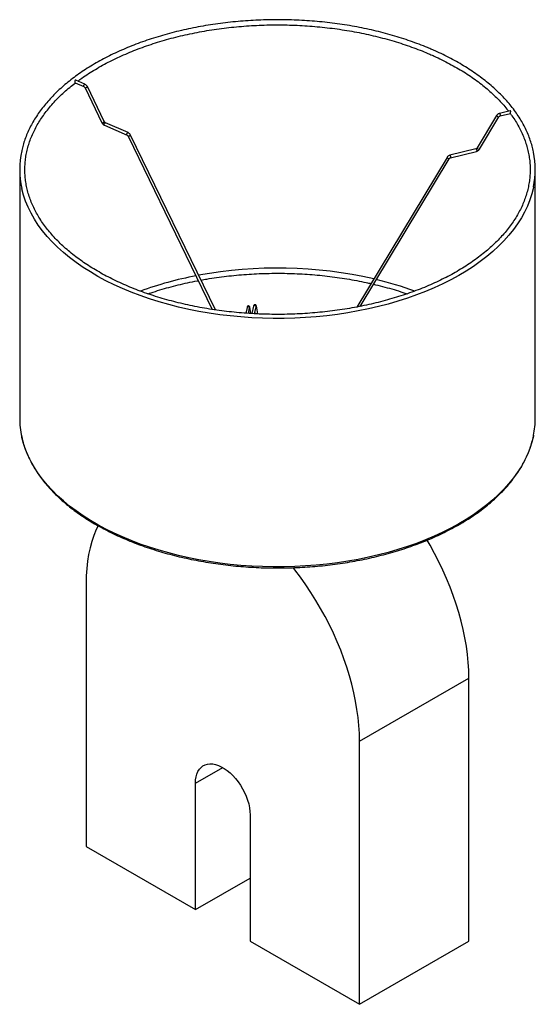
# Paper-space layout '_Isométrica' of a CAD drawing. Header units: millimetres. Extents: x -94 to 306, y -147 to 617.
import ezdxf

# ---------------------------------------------------------------- set-up
doc = ezdxf.new("R2010")
doc.units = ezdxf.units.MM

psp = doc.layouts.new('_Isométrica')

# ---------------------------------------------------------------- linework, layer by layer
at = {"color": 7, "linetype": 'Continuous', "lineweight": 25}
for p, q in [((-51.01, 567.92), (-44.1, 564.92)), ((-43.3, 566.75), (-50.42, 569.84)), ((-43.24, 564.04), (-30.11, 536.89)), ((-28.31, 537.76), (-41.44, 564.91)), ((276.08, 542.53), (260.96, 517.36)), ((286.48, 546.16), (278.26, 544.14)), ((278.74, 542.19), (286.71, 544.15)), ((-28.25, 535.05), (-10.63, 527.4)), ((-9.84, 529.24), (-27.46, 536.89)), ((262.68, 516.33), (277.8, 541.5)), ((57.86, 391.71), (-7.98, 527.4)), ((-9.78, 526.53), (55.46, 392.08)), ((260.02, 516.67), (239.73, 511.69)), ((240.21, 509.74), (260.5, 514.73)), ((237.56, 510.08), (167.52, 393.94)), ((170.17, 394.46), (239.27, 509.05)), ((-93.93, 500.55), (-93.93, 307.84)), ((306.07, 307.84), (306.07, 500.55)), ((82.42, 393.62), (81.47, 389.15)), ((83.49, 389.02), (84.37, 393.21)), ((85.4, 388.89), (84.59, 393.79)), ((87.48, 394.63), (86.26, 388.84)), ((88.28, 388.71), (89.44, 394.22)), ((88.48, 389.67), (88.64, 388.7)), ((90.68, 388.61), (89.65, 394.8)), ((-42.43, 179.64), (-42.43, -24.49)), ((169.71, 57.18), (254.56, 106.17)), ((254.56, -97.97), (254.56, 106.17)), ((169.71, -146.95), (169.71, 57.18)), ((42.43, -73.48), (42.43, 24.51)), ((84.85, 0.02), (84.85, -97.97)), ((-42.43, -24.49), (42.43, -73.48)), ((42.43, -73.48), (84.85, -48.98)), ((84.85, -97.97), (169.71, -146.95)), ((169.71, -146.95), (254.56, -97.97))]:
    psp.add_line(p, q, dxfattribs=at)
at = {"color": 8, "linetype": 'Continuous', "lineweight": 25}
for p, q in [((84.59, 393.55), (84.59, 393.79)), ((89.66, 394.56), (89.65, 394.8)), ((42.43, 24.51), (63.64, 36.76))]:
    psp.add_line(p, q, dxfattribs=at)
at = {"color": 8, "linetype": 'Continuous', "lineweight": 25, "flags": 128}
for points in [[(-44.3, 565.37), (-44.25, 565.72), (-44.12, 566.08), (-43.93, 566.41), (-43.7, 566.65), (-43.47, 566.76), (-43.3, 566.75)], [(-44.1, 564.92), (-44.12, 564.93), (-44.25, 565.09), (-44.3, 565.37)], [(-43.24, 564.04), (-43.16, 564), (-42.94, 564.02)], [(-42.94, 564.02), (-42.64, 564.1), (-42.29, 564.25), (-41.95, 564.43), (-41.66, 564.62), (-41.49, 564.78), (-41.44, 564.9), (-41.44, 564.91)], [(276.08, 542.53), (276.07, 542.44), (276.16, 542.26), (276.37, 542.03), (276.66, 541.81), (277, 541.62), (277.33, 541.48), (277.6, 541.43), (277.77, 541.47), (277.8, 541.5)], [(278.26, 544.14), (278.35, 544.12), (278.5, 543.98), (278.65, 543.72), (278.78, 543.37), (278.86, 542.99), (278.89, 542.63), (278.86, 542.36), (278.78, 542.21), (278.74, 542.19)], [(-30.11, 536.89), (-30.02, 536.85), (-29.81, 536.86)], [(-29.81, 536.86), (-29.51, 536.95), (-29.16, 537.1), (-28.81, 537.28), (-28.53, 537.46), (-28.35, 537.63), (-28.31, 537.75), (-28.31, 537.76)], [(-28.46, 535.51), (-28.41, 535.86), (-28.28, 536.22), (-28.08, 536.55), (-27.85, 536.79), (-27.62, 536.9), (-27.46, 536.89)], [(-28.25, 535.05), (-28.28, 535.07), (-28.41, 535.23), (-28.46, 535.51)], [(-10.84, 527.86), (-10.79, 528.2), (-10.66, 528.57), (-10.46, 528.9), (-10.23, 529.14), (-10, 529.25), (-9.84, 529.24)], [(-10.63, 527.4), (-10.66, 527.42), (-10.79, 527.58), (-10.84, 527.86)], [(-9.48, 526.51), (-9.18, 526.59), (-8.83, 526.74), (-8.49, 526.92), (-8.2, 527.11), (-8.03, 527.27), (-7.98, 527.39), (-7.98, 527.4)], [(-9.78, 526.53), (-9.7, 526.49), (-9.48, 526.51)], [(260.02, 516.67), (260.11, 516.66), (260.26, 516.52), (260.41, 516.25), (260.54, 515.9), (260.62, 515.52), (260.65, 515.17), (260.62, 514.9), (260.54, 514.75), (260.5, 514.73)], [(260.96, 517.36), (260.95, 517.28), (261.04, 517.09), (261.25, 516.87), (261.54, 516.64), (261.88, 516.45), (262.21, 516.32), (262.48, 516.27), (262.65, 516.3), (262.68, 516.33)], [(237.56, 510.08), (237.54, 510), (237.63, 509.81), (237.84, 509.59), (238.14, 509.36), (238.48, 509.17), (238.81, 509.04), (239.07, 508.98), (239.24, 509.02), (239.27, 509.05)], [(239.73, 511.69), (239.82, 511.67), (239.97, 511.53), (240.12, 511.27), (240.25, 510.92), (240.33, 510.54), (240.36, 510.18), (240.33, 509.91), (240.25, 509.76), (240.21, 509.74)], [(304.72, 487.16), (304.6, 486.58), (303.41, 481.79), (301.88, 477.04), (300, 472.33), (297.78, 467.66), (295.23, 463.06), (292.34, 458.52), (289.13, 454.05), (285.6, 449.67), (281.75, 445.37), (277.59, 441.17), (273.13, 437.08), (268.38, 433.09), (263.35, 429.23), (258.04, 425.49), (252.46, 421.88), (246.62, 418.41), (240.54, 415.09), (234.23, 411.91), (227.68, 408.89), (220.93, 406.03), (213.97, 403.34), (206.83, 400.81), (199.5, 398.47), (192.02, 396.3), (184.38, 394.31), (176.6, 392.51), (168.7, 390.9), (160.7, 389.48), (152.59, 388.26), (144.4, 387.23), (136.15, 386.4), (127.84, 385.78), (119.5, 385.35), (111.13, 385.13), (102.76, 385.11), (94.38, 385.29), (86.03, 385.67), (77.72, 386.26), (69.45, 387.04), (61.25, 388.03), (53.13, 389.21), (45.1, 390.59), (37.18, 392.16), (29.37, 393.92), (21.71, 395.86), (14.19, 398), (6.83, 400.31), (-0.36, 402.79), (-7.35, 405.45), (-14.15, 408.28), (-20.74, 411.26), (-27.11, 414.41), (-33.24, 417.7), (-39.13, 421.14), (-44.76, 424.72), (-50.13, 428.44), (-55.22, 432.27), (-60.03, 436.23), (-64.55, 440.31), (-68.77, 444.48), (-72.68, 448.76), (-76.28, 453.12), (-79.56, 457.57), (-82.52, 462.1), (-85.14, 466.69), (-87.43, 471.34), (-89.38, 476.05), (-90.98, 480.79), (-92.24, 485.57), (-92.35, 486.02)], [(84.37, 393.21), (84.39, 393.35), (84.31, 393.67), (84.1, 393.95), (83.78, 394.15), (83.4, 394.23), (83.02, 394.2), (82.69, 394.04), (82.48, 393.8), (82.42, 393.62)], [(84.33, 393.01), (84.48, 393.21), (84.59, 393.55)], [(89.44, 394.22), (89.45, 394.36), (89.38, 394.67), (89.16, 394.95), (88.84, 395.15), (88.46, 395.24), (88.08, 395.21), (87.76, 395.05), (87.54, 394.8), (87.48, 394.63)], [(89.4, 394.03), (89.54, 394.22), (89.66, 394.56)], [(304.72, 294.46), (304.6, 293.88), (303.41, 289.09), (301.88, 284.34), (300, 279.62), (297.78, 274.96), (295.23, 270.35), (292.34, 265.81), (289.13, 261.35), (285.6, 256.96), (281.75, 252.67), (277.59, 248.47), (273.13, 244.37), (268.38, 240.39), (263.35, 236.53), (258.04, 232.79), (252.46, 229.18), (246.62, 225.71), (240.54, 222.38), (234.23, 219.21), (227.68, 216.19), (220.93, 213.33), (213.97, 210.63), (206.83, 208.11), (199.5, 205.76), (192.02, 203.59), (184.38, 201.61), (176.6, 199.81), (168.7, 198.2), (160.7, 196.78), (152.59, 195.55), (144.4, 194.53), (136.15, 193.7), (127.84, 193.07), (119.5, 192.65), (111.13, 192.42), (102.76, 192.4), (94.38, 192.58), (86.03, 192.97), (77.72, 193.55), (69.45, 194.34), (61.25, 195.32), (53.13, 196.5), (45.1, 197.88), (37.18, 199.45), (29.37, 201.21), (21.71, 203.16), (14.19, 205.29), (6.83, 207.6), (-0.36, 210.09), (-7.35, 212.75), (-14.15, 215.57), (-20.74, 218.56), (-27.11, 221.7), (-33.24, 225), (-39.13, 228.44), (-44.76, 232.02), (-50.13, 235.73), (-55.22, 239.57), (-60.03, 243.53), (-64.55, 247.6), (-68.77, 251.78), (-72.68, 256.05), (-76.28, 260.42), (-79.56, 264.87), (-82.52, 269.4), (-85.14, 273.99), (-87.43, 278.64), (-89.38, 283.34), (-90.98, 288.09), (-92.24, 292.87), (-92.35, 293.32)]]:
    psp.add_lwpolyline(points, dxfattribs=at)
at = {"color": 7, "linetype": 'Continuous', "lineweight": 25, "flags": 128}
for points in [[(-33.17, 224.33), (-34.6, 221.31), (-36.41, 216.82), (-38, 212.11), (-39.34, 207.18), (-40.45, 202.03), (-41.31, 196.7), (-41.93, 191.18), (-42.3, 185.49), (-42.43, 179.64)], [(254.56, 106.17), (254.43, 112.16), (254.06, 118.27), (253.45, 124.51), (252.58, 130.84), (251.48, 137.26), (250.13, 143.75), (248.55, 150.29), (246.73, 156.87), (244.68, 163.48), (242.41, 170.1), (239.92, 176.71), (237.21, 183.3), (234.3, 189.85), (231.19, 196.35), (227.88, 202.79), (224.39, 209.13), (222.1, 213.09)], [(169.71, 57.18), (169.58, 63.17), (169.21, 69.29), (168.59, 75.52), (167.73, 81.85), (166.62, 88.27), (165.28, 94.76), (163.69, 101.31), (161.88, 107.89), (159.83, 114.5), (157.56, 121.12), (155.07, 127.73), (152.36, 134.32), (149.45, 140.87), (146.34, 147.37), (143.03, 153.8), (139.54, 160.15), (135.87, 166.4), (132.04, 172.54), (128.04, 178.56), (123.89, 184.43), (119.6, 190.15), (118.28, 191.84)], [(42.43, 24.51), (42.55, 27.08), (42.92, 29.49), (43.54, 31.69), (44.39, 33.66), (45.46, 35.38), (46.75, 36.84), (48.24, 38), (49.91, 38.86), (51.74, 39.41), (53.7, 39.64), (55.79, 39.55), (57.96, 39.14), (60.21, 38.42), (62.49, 37.39), (64.79, 36.06), (67.07, 34.45), (69.31, 32.59), (71.49, 30.49), (73.58, 28.17), (75.54, 25.66), (77.37, 23), (79.04, 20.22), (80.53, 17.34), (81.82, 14.4), (82.89, 11.43), (83.74, 8.48), (84.36, 5.57), (84.73, 2.74), (84.85, 0.02)]]:
    psp.add_lwpolyline(points, dxfattribs=at)
at = {"color": 7, "linetype": 'Continuous', "lineweight": 25}
for centre, radius, start, end in [((-26.55, 500.55), 67.38, 167.59547, 192.44867), ((238.8, 500.55), 67.26, 348.52057, 11.59841), ((105.96, 88.19), 335.99, 77.15075, 100.48204), ((96.47, 138.14), 285.13, 100.85025, 109.84824), ((119.65, 151.33), 271.37, 69.9948, 76.56147), ((-26.45, 307.88), 67.49, 180.02821, 192.45737), ((238.61, 307.88), 67.46, 348.52367, 359.96973)]:
    psp.add_arc(centre, radius, start, end, dxfattribs=at)
for points, knots in [([(225.88, 593.73), (224.76, 594.21), (221.5, 595.61), (215.97, 597.8), (209.24, 600.26), (202.34, 602.56), (195.29, 604.7), (188.1, 606.68), (180.79, 608.49), (173.35, 610.12), (165.81, 611.59), (158.18, 612.88), (150.47, 613.99), (142.68, 614.92), (134.84, 615.68), (126.95, 616.25), (119.03, 616.64), (111.09, 616.85), (103.14, 616.87), (95.2, 616.71), (87.27, 616.37), (79.37, 615.84), (71.52, 615.14), (63.71, 614.25), (55.98, 613.19), (48.32, 611.95), (40.76, 610.53), (33.3, 608.94), (25.95, 607.17), (18.72, 605.24), (11.64, 603.15), (4.7, 600.89), (-2.07, 598.47), (-8.68, 595.9), (-15.11, 593.17), (-21.35, 590.3), (-27.38, 587.29), (-33.21, 584.14), (-38.81, 580.85), (-44.19, 577.44), (-49.33, 573.9), (-54.23, 570.24), (-58.87, 566.48), (-63.25, 562.6), (-67.37, 558.63), (-71.21, 554.56), (-74.76, 550.4), (-78.03, 546.17), (-81.01, 541.86), (-83.69, 537.48), (-86.06, 533.04), (-88.13, 528.56), (-89.89, 524.03), (-91.31, 519.61), (-91.99, 516.69), (-92.31, 515.3)], [0, 0, 0, 0, 0.010054, 0.029143, 0.048232, 0.067318, 0.086403, 0.105486, 0.124567, 0.143647, 0.162725, 0.181802, 0.200877, 0.219952, 0.239026, 0.258099, 0.277172, 0.296244, 0.315316, 0.334388, 0.353461, 0.372534, 0.391607, 0.410681, 0.429756, 0.448832, 0.467909, 0.486987, 0.506067, 0.525149, 0.544232, 0.563318, 0.582405, 0.601495, 0.620587, 0.639681, 0.658777, 0.677875, 0.696975, 0.716076, 0.735178, 0.75428, 0.77338, 0.792479, 0.811573, 0.830662, 0.849742, 0.868813, 0.88787, 0.906913, 0.925938, 0.944943, 0.963927, 0.98289, 1, 1, 1, 1]), ([(-48.9, 569.18), (-47.83, 569.98), (-45.15, 571.96), (-40.59, 575.01), (-35.27, 578.32), (-29.71, 581.51), (-23.93, 584.56), (-17.94, 587.49), (-11.75, 590.27), (-5.38, 592.91), (1.18, 595.41), (7.91, 597.75), (14.8, 599.93), (21.83, 601.95), (29, 603.81), (36.3, 605.51), (43.71, 607.03), (51.22, 608.38), (58.81, 609.56), (66.49, 610.56), (74.23, 611.39), (82.02, 612.03), (89.85, 612.5), (97.71, 612.78), (105.58, 612.88), (113.45, 612.8), (121.31, 612.54), (129.14, 612.1), (136.94, 611.48), (144.68, 610.67), (152.37, 609.69), (159.98, 608.54), (167.5, 607.21), (174.92, 605.7), (182.23, 604.03), (189.42, 602.19), (196.47, 600.19), (203.38, 598.02), (210.13, 595.7), (216.59, 593.27), (221.27, 591.36), (224.88, 589.81), (228.55, 588.18), (233.66, 585.77), (239.52, 582.76), (245.17, 579.63), (250.59, 576.37), (255.78, 572.99), (260.73, 569.49), (265.42, 565.89), (269.87, 562.18), (274.04, 558.37), (277.96, 554.48), (281.57, 550.5), (284.01, 547.62), (285.17, 546.06), (285.31, 545.87)], [0, 0, 0, 0, 0.013025, 0.032422, 0.051818, 0.071214, 0.090611, 0.110009, 0.129408, 0.14881, 0.168213, 0.187618, 0.207025, 0.226434, 0.245845, 0.265258, 0.284672, 0.304088, 0.323505, 0.342924, 0.362343, 0.381763, 0.401184, 0.420605, 0.440027, 0.459449, 0.47887, 0.498291, 0.517712, 0.537132, 0.556551, 0.57597, 0.595387, 0.614802, 0.634216, 0.653628, 0.673038, 0.692447, 0.711853, 0.731257, 0.749638, 0.754393, 0.764594, 0.783991, 0.803386, 0.82278, 0.842172, 0.861562, 0.880953, 0.900343, 0.919734, 0.939128, 0.958525, 0.977928, 0.99734, 1, 1, 1, 1]), ([(304.66, 514.34), (304.33, 515.83), (303.65, 518.85), (302.25, 523.36), (300.54, 527.89), (298.52, 532.37), (296.2, 536.81), (293.57, 541.18), (290.65, 545.49), (287.43, 549.73), (283.93, 553.9), (280.14, 557.97), (276.08, 561.96), (271.74, 565.85), (267.14, 569.63), (262.29, 573.3), (257.19, 576.86), (251.86, 580.29), (246.29, 583.6), (240.5, 586.77), (234.5, 589.81), (229.59, 592.11), (226.68, 593.38), (225.88, 593.73)], [0, 0, 0, 0, 0.047441, 0.096273, 0.145149, 0.194076, 0.243058, 0.292092, 0.341176, 0.390306, 0.439477, 0.48868, 0.537912, 0.587165, 0.636435, 0.685716, 0.735004, 0.784297, 0.833591, 0.882885, 0.932176, 0.981464, 1, 1, 1, 1]), ([(286.66, 544.04), (287.1, 543.46), (288.57, 541.51), (290.76, 538.12), (293.26, 533.87), (295.43, 529.56), (297.31, 525.21), (298.88, 520.81), (300.15, 516.38), (301.1, 511.93), (301.75, 507.45), (302.07, 502.96), (302.08, 498.47), (301.78, 493.98), (301.16, 489.49), (300.23, 485.03), (298.98, 480.59), (297.43, 476.18), (295.56, 471.81), (293.39, 467.49), (290.93, 463.22), (288.16, 459.01), (285.11, 454.87), (281.77, 450.81), (278.14, 446.82), (274.24, 442.91), (270.08, 439.1), (265.64, 435.39), (260.96, 431.77), (256.02, 428.27), (250.84, 424.88), (245.43, 421.62), (239.79, 418.48), (233.93, 415.47), (227.87, 412.59), (221.62, 409.86), (215.17, 407.27), (208.55, 404.83), (201.77, 402.55), (194.83, 400.42), (187.74, 398.46), (180.52, 396.66), (173.19, 395.02), (165.74, 393.56), (158.2, 392.27), (150.57, 391.16), (142.87, 390.22), (135.11, 389.46), (127.3, 388.88), (119.46, 388.48), (111.6, 388.26), (103.73, 388.22), (95.86, 388.37), (88.01, 388.69), (80.19, 389.2), (72.41, 389.89), (64.68, 390.75), (57.02, 391.8), (49.44, 393.02), (41.95, 394.41), (34.57, 395.97), (27.3, 397.71), (20.16, 399.61), (13.16, 401.67), (6.31, 403.89), (-0.38, 406.26), (-6.89, 408.79), (-13.23, 411.47), (-19.37, 414.28), (-25.31, 417.24), (-31.03, 420.33), (-36.54, 423.54), (-41.81, 426.88), (-46.85, 430.34), (-51.63, 433.9), (-56.17, 437.57), (-60.44, 441.34), (-64.45, 445.21), (-68.18, 449.16), (-71.63, 453.19), (-74.8, 457.29), (-77.68, 461.46), (-80.27, 465.7), (-82.55, 469.99), (-84.54, 474.32), (-86.22, 478.7), (-87.6, 483.12), (-88.67, 487.56), (-89.42, 492.03), (-89.86, 496.52), (-89.98, 501.01), (-89.79, 505.51), (-89.29, 509.99), (-88.47, 514.47), (-87.33, 518.92), (-85.89, 523.34), (-84.13, 527.72), (-82.08, 532.06), (-79.71, 536.35), (-77.06, 540.58), (-74.11, 544.74), (-70.87, 548.84), (-67.34, 552.86), (-63.55, 556.79), (-59.47, 560.64), (-55.23, 564.32), (-52.22, 566.67), (-50.76, 567.81)], [0, 0, 0, 0, 0.004024, 0.013594, 0.023172, 0.032759, 0.042357, 0.051967, 0.061588, 0.071222, 0.080865, 0.090518, 0.100177, 0.109839, 0.119498, 0.129153, 0.138799, 0.148435, 0.15806, 0.167674, 0.177275, 0.186867, 0.196449, 0.206023, 0.21559, 0.225152, 0.23471, 0.244265, 0.253818, 0.26337, 0.272921, 0.282472, 0.292023, 0.301574, 0.311126, 0.320679, 0.330233, 0.339787, 0.349343, 0.358899, 0.368457, 0.378015, 0.387575, 0.397135, 0.406695, 0.416257, 0.425819, 0.435381, 0.444944, 0.454507, 0.46407, 0.473633, 0.483197, 0.49276, 0.502323, 0.511886, 0.521448, 0.53101, 0.540572, 0.550132, 0.559693, 0.569252, 0.57881, 0.588368, 0.597924, 0.607479, 0.617033, 0.626587, 0.636138, 0.645689, 0.655239, 0.664788, 0.674336, 0.683884, 0.693432, 0.70298, 0.712529, 0.72208, 0.731633, 0.74119, 0.750751, 0.760319, 0.769894, 0.779478, 0.789072, 0.798677, 0.808294, 0.817923, 0.827564, 0.837213, 0.84687, 0.856531, 0.866192, 0.875849, 0.885498, 0.895138, 0.904767, 0.914385, 0.923991, 0.933586, 0.943171, 0.952748, 0.962318, 0.971881, 0.981441, 0.990997, 1, 1, 1, 1]), ([(-50.42, 569.84), (-50.43, 569.84), (-50.52, 569.9), (-50.72, 569.91), (-50.94, 569.85), (-51.09, 569.7), (-51.19, 569.46), (-51.23, 569.15), (-51.23, 568.76), (-51.2, 568.4), (-51.15, 568.13), (-51.09, 567.97), (-51.03, 567.94), (-51.01, 567.92)], [0, 0, 0, 0, 0.010479, 0.131776, 0.214252, 0.296959, 0.37644, 0.491573, 0.607931, 0.726241, 0.828329, 0.92189, 1, 1, 1, 1]), ([(-41.44, 564.91), (-41.53, 565.07), (-41.77, 565.52), (-42.32, 566.15), (-42.89, 566.56), (-43.23, 566.72), (-43.3, 566.75)], [0, 0, 0, 0, 0.200997, 0.562798, 0.908669, 1, 1, 1, 1]), ([(-44.1, 564.92), (-44.04, 564.89), (-43.9, 564.82), (-43.65, 564.62), (-43.41, 564.35), (-43.3, 564.14), (-43.24, 564.04)], [0, 0, 0, 0, 0.200192, 0.463507, 0.74301, 1, 1, 1, 1]), ([(278.26, 544.14), (278.08, 544.08), (277.6, 543.94), (276.87, 543.48), (276.35, 542.94), (276.13, 542.6), (276.08, 542.53)], [0, 0, 0, 0, 0.203785, 0.552695, 0.907302, 1, 1, 1, 1]), ([(286.71, 544.16), (286.72, 544.17), (286.75, 544.18), (286.78, 544.34), (286.83, 544.58), (286.88, 544.87), (286.93, 545.2), (286.97, 545.53), (286.97, 545.82), (286.9, 546.02), (286.77, 546.14), (286.62, 546.19), (286.53, 546.15), (286.49, 546.14)], [0, 0, 0, 0, 0.082696, 0.188174, 0.286471, 0.379943, 0.478756, 0.590832, 0.69345, 0.77589, 0.858545, 0.938242, 1, 1, 1, 1]), ([(-30.11, 536.89), (-30.02, 536.73), (-29.79, 536.29), (-29.24, 535.66), (-28.66, 535.24), (-28.32, 535.08), (-28.25, 535.05)], [0, 0, 0, 0, 0.200997, 0.562798, 0.908669, 1, 1, 1, 1]), ([(-27.46, 536.89), (-27.52, 536.92), (-27.65, 536.98), (-27.9, 537.18), (-28.14, 537.46), (-28.26, 537.66), (-28.31, 537.76)], [0, 0, 0, 0, 0.200192, 0.463507, 0.74301, 1, 1, 1, 1]), ([(277.8, 541.5), (277.84, 541.56), (277.94, 541.71), (278.18, 541.94), (278.47, 542.11), (278.66, 542.17), (278.74, 542.19)], [0, 0, 0, 0, 0.201833, 0.484064, 0.772138, 1, 1, 1, 1]), ([(-10.63, 527.4), (-10.57, 527.37), (-10.44, 527.31), (-10.19, 527.11), (-9.95, 526.83), (-9.84, 526.63), (-9.78, 526.53)], [0, 0, 0, 0, 0.200568, 0.464377, 0.744404, 1, 1, 1, 1]), ([(-7.98, 527.4), (-8.07, 527.56), (-8.31, 528.01), (-8.86, 528.63), (-9.43, 529.05), (-9.77, 529.2), (-9.84, 529.24)], [0, 0, 0, 0, 0.2013635, 0.5638717, 0.9104187, 1, 1, 1, 1]), ([(260.96, 517.36), (260.92, 517.3), (260.82, 517.15), (260.58, 516.93), (260.29, 516.75), (260.1, 516.69), (260.02, 516.67)], [0, 0, 0, 0, 0.201833, 0.484064, 0.772138, 1, 1, 1, 1]), ([(260.5, 514.73), (260.68, 514.78), (261.16, 514.93), (261.89, 515.38), (262.41, 515.92), (262.63, 516.26), (262.68, 516.33)], [0, 0, 0, 0, 0.203785, 0.552695, 0.907302, 1, 1, 1, 1]), ([(239.73, 511.69), (239.56, 511.63), (239.07, 511.49), (238.34, 511.03), (237.82, 510.5), (237.6, 510.15), (237.56, 510.08)], [0, 0, 0, 0, 0.204177, 0.553758, 0.909047, 1, 1, 1, 1]), ([(239.27, 509.05), (239.31, 509.11), (239.41, 509.26), (239.65, 509.49), (239.95, 509.66), (240.13, 509.72), (240.21, 509.74)], [0, 0, 0, 0, 0.202221, 0.485007, 0.773628, 1, 1, 1, 1]), ([(46.65, 414.82), (48.17, 415.1), (52.2, 415.85), (58.82, 416.85), (66.49, 417.86), (74.23, 418.68), (82.02, 419.33), (89.85, 419.79), (97.71, 420.08), (105.58, 420.18), (113.45, 420.1), (121.31, 419.84), (129.14, 419.39), (136.94, 418.77), (144.68, 417.97), (152.37, 416.99), (159.98, 415.84), (167.5, 414.5), (173.68, 413.27), (177.3, 412.43), (178.5, 412.15)], [0, 0, 0, 0, 0.035671, 0.094136, 0.152605, 0.211077, 0.269551, 0.328027, 0.386505, 0.444984, 0.503463, 0.561941, 0.620419, 0.678895, 0.737369, 0.79584, 0.854308, 0.912773, 0.971233, 1, 1, 1, 1]), ([(5.56, 404.19), (6.35, 404.47), (9.38, 405.53), (14.8, 407.22), (21.83, 409.25), (29, 411.11), (36.3, 412.79), (41.51, 413.9), (44.31, 414.4), (44.6, 414.46)], [0, 0, 0, 0, 0.0644942, 0.247262, 0.4300481, 0.6128518, 0.7956721, 0.9785078, 1, 1, 1, 1]), ([(180.55, 411.68), (181.11, 411.55), (184.1, 410.88), (189.42, 409.48), (196.47, 407.48), (202.18, 405.71), (205.49, 404.56), (206.55, 404.19)], [0, 0, 0, 0, 0.061367, 0.331579, 0.601765, 0.871922, 1, 1, 1, 1]), ([(84.59, 393.79), (84.57, 393.9), (84.53, 394.07), (84.36, 394.39), (84.12, 394.62), (83.78, 394.77), (83.41, 394.79), (83.09, 394.69), (82.84, 394.53), (82.68, 394.34), (82.57, 394.15), (82.49, 393.92), (82.44, 393.74), (82.42, 393.62)], [0, 0, 0, 0, 0.133814, 0.212785, 0.298271, 0.39188, 0.487671, 0.575502, 0.648789, 0.714938, 0.778562, 0.854322, 1, 1, 1, 1]), ([(84.37, 393.21), (84.39, 393.27), (84.4, 393.34), (84.4, 393.33), (84.4, 393.33)], [0, 0, 0, 0, 0.796418, 1, 1, 1, 1]), ([(89.65, 394.8), (89.63, 394.91), (89.6, 395.09), (89.42, 395.4), (89.17, 395.64), (88.84, 395.78), (88.47, 395.8), (88.14, 395.7), (87.9, 395.53), (87.74, 395.34), (87.64, 395.15), (87.55, 394.93), (87.51, 394.75), (87.48, 394.63)], [0, 0, 0, 0, 0.134406, 0.213749, 0.299559, 0.393398, 0.489282, 0.576774, 0.649926, 0.716039, 0.779768, 0.856275, 1, 1, 1, 1]), ([(89.44, 394.22), (89.45, 394.28), (89.47, 394.35), (89.47, 394.34), (89.47, 394.34)], [0, 0, 0, 0, 0.7964176, 1, 1, 1, 1]), ([(-92.28, 293.04), (-92.04, 291.96), (-91.47, 289.36), (-90.19, 285.25), (-88.5, 280.72), (-86.5, 276.24), (-84.19, 271.8), (-81.58, 267.42), (-78.67, 263.11), (-75.46, 258.86), (-71.97, 254.7), (-68.2, 250.62), (-64.15, 246.63), (-59.83, 242.73), (-55.24, 238.95), (-50.4, 235.27), (-45.32, 231.71), (-39.99, 228.27), (-34.43, 224.95), (-28.65, 221.77), (-22.66, 218.73), (-16.47, 215.83), (-10.08, 213.07), (-3.51, 210.46), (3.23, 208.01), (10.13, 205.72), (17.19, 203.59), (24.38, 201.62), (31.7, 199.82), (39.14, 198.19), (46.69, 196.74), (54.32, 195.46), (62.04, 194.35), (69.83, 193.43), (77.68, 192.68), (85.57, 192.12), (93.49, 191.74), (101.43, 191.54), (109.38, 191.53), (117.32, 191.69), (125.25, 192.05), (133.14, 192.58), (141, 193.29), (148.8, 194.19), (156.53, 195.26), (164.18, 196.51), (171.74, 197.94), (179.2, 199.54), (186.54, 201.31), (193.76, 203.25), (200.83, 205.35), (207.76, 207.62), (214.53, 210.05), (221.13, 212.63), (227.55, 215.36), (233.78, 218.23), (239.8, 221.25), (245.62, 224.41), (251.21, 227.71), (256.58, 231.13), (261.71, 234.67), (266.59, 238.33), (271.22, 242.1), (275.59, 245.98), (279.69, 249.96), (283.52, 254.03), (287.06, 258.19), (290.31, 262.44), (293.28, 266.75), (295.94, 271.13), (298.3, 275.57), (300.35, 280.06), (302.11, 284.59), (303.51, 289.16), (304.36, 292.36), (304.65, 294.05), (304.68, 294.2)], [0, 0, 0, 0, 0.009556, 0.023186, 0.03683, 0.050487, 0.064159, 0.077847, 0.091548, 0.105262, 0.118987, 0.132722, 0.146465, 0.160213, 0.173967, 0.187723, 0.201482, 0.215242, 0.229003, 0.242763, 0.256523, 0.270281, 0.284039, 0.297795, 0.31155, 0.325304, 0.339056, 0.352807, 0.366557, 0.380305, 0.394053, 0.407799, 0.421545, 0.43529, 0.449035, 0.462779, 0.476522, 0.490266, 0.504009, 0.517752, 0.531496, 0.545239, 0.558984, 0.572728, 0.586473, 0.600219, 0.613966, 0.627714, 0.641463, 0.655213, 0.668965, 0.682717, 0.696472, 0.710228, 0.723985, 0.737744, 0.751505, 0.765267, 0.77903, 0.792795, 0.806559, 0.820324, 0.834088, 0.84785, 0.861609, 0.875364, 0.889113, 0.902854, 0.916587, 0.930308, 0.944017, 0.957711, 0.97139, 0.985054, 0.998702, 1, 1, 1, 1])]:
    psp.add_open_spline(points, degree=3, knots=knots, dxfattribs=at)

doc.saveas('drawing.dxf')
